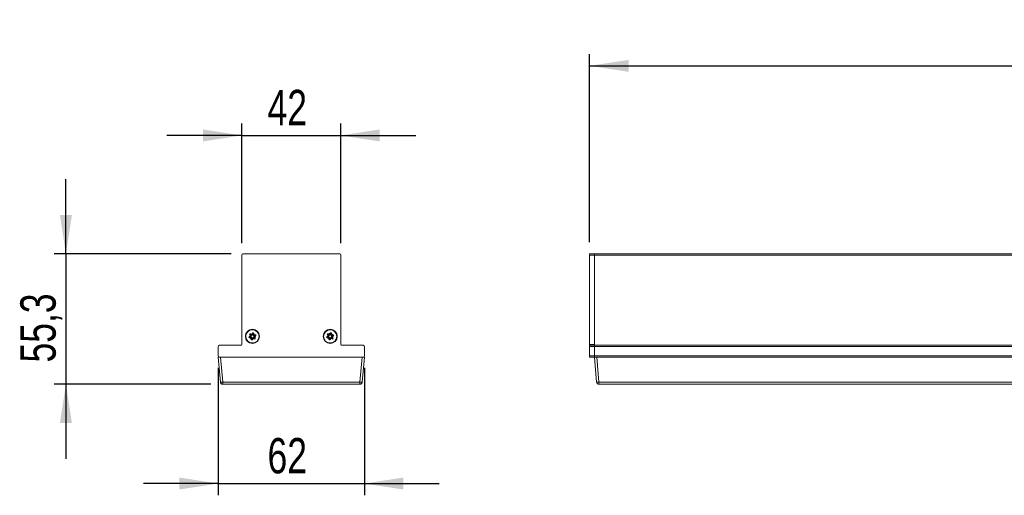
# Model space of a CAD drawing. Header units: millimetres. Extents: x 17 to 410, y 79 to 285.
# Tile 1 of 3: x 17 to 100, y 245 to 285. Entities that reach past the tile are written whole.
import ezdxf

# ---------------------------------------------------------------- set-up
doc = ezdxf.new("R2010")
doc.units = ezdxf.units.MM
doc.layers.add('SLD-0', color=179, linetype='Continuous')
doc.styles.add('SLDTEXTSTYLE0', font='TXT', dxfattribs={"width": 0.75})
doc.dimstyles.new('SLDDIMSTYLE0', dxfattribs={"dimtxt": 3, "dimasz": 3.302, "dimexe": 0, "dimexo": 0.0625, "dimgap": 0.75, "dimtad": 1, "dimdec": 1, "dimlfac": 5, "dimrnd": 1e-09, "dimzin": 12, "dimdsep": 46, "dimtxsty": 'SLDTEXTSTYLE0', "dimsah": 1, "dimcen": 0.09, "dimadec": 0, "dimazin": 3, "dimtfac": 1, "dimtdec": 1, "dimtmove": 0, "dimatfit": 0, "dimfxl": 0, "dimfrac": 2, "dimtolj": 1, "dimtzin": 12, "dimarcsym": 0})
doc.dimstyles.new('SLDDIMSTYLE1', dxfattribs={"dimtxt": 3, "dimasz": 3.302, "dimexe": 0, "dimexo": 0.0625, "dimgap": 0.75, "dimtad": 1, "dimdec": 1, "dimlfac": 5, "dimrnd": 1e-09, "dimzin": 12, "dimdsep": 46, "dimtxsty": 'SLDTEXTSTYLE0', "dimsah": 1, "dimcen": 0.09, "dimadec": 0, "dimazin": 3, "dimtfac": 1, "dimtdec": 1, "dimtofl": 0, "dimtmove": 0, "dimatfit": 3, "dimfxl": 0, "dimfrac": 2, "dimtolj": 1, "dimtzin": 12, "dimarcsym": 0})

# ---------------------------------------------------------------- blocks, each defined once
blk = doc.blocks.new('_D')
at = {"layer": 'SLD-0'}
for p, q in [((33.771, 255.374), (33.771, 244.539)), ((46.171, 255.374), (46.171, 244.539)), ((33.771, 245.539), (27.421, 245.539)), ((33.771, 245.539), (46.171, 245.539)), ((46.171, 245.539), (52.521, 245.539))]:
    blk.add_line(p, q, dxfattribs=at)
for points in [[(33.771, 245.539), (30.469, 246.047), (30.469, 245.031)], [(46.171, 245.539), (49.473, 245.031), (49.473, 246.047)]]:
    blk.add_solid(points, dxfattribs=at)
at = {"layer": 'SLD-0', "insert": (37.953, 249.406), "char_height": 3, "attachment_point": 1, "style": 'SLDTEXTSTYLE0'}
blk.add_mtext('62', dxfattribs=at)
blk = doc.blocks.new('_D_1')
at = {"layer": 'SLD-0'}
for p, q in [((35.771, 265.934), (35.771, 276.095)), ((44.171, 265.934), (44.171, 276.095)), ((35.771, 275.095), (29.421, 275.095)), ((35.771, 275.095), (44.171, 275.095)), ((44.171, 275.095), (50.521, 275.095))]:
    blk.add_line(p, q, dxfattribs=at)
for points in [[(35.771, 275.095), (32.469, 275.603), (32.469, 274.587)], [(44.171, 275.095), (47.473, 274.587), (47.473, 275.603)]]:
    blk.add_solid(points, dxfattribs=at)
at = {"layer": 'SLD-0', "insert": (37.953, 278.963), "char_height": 3, "attachment_point": 1, "style": 'SLDTEXTSTYLE0'}
blk.add_mtext('42', dxfattribs=at)
blk = doc.blocks.new('_D_2')
at = {"layer": 'SLD-0'}
for p, q in [((20.855, 265.034), (20.855, 271.384)), ((34.871, 265.034), (19.855, 265.034)), ((20.855, 265.034), (20.855, 253.974)), ((33.156, 253.974), (19.855, 253.974)), ((20.855, 253.974), (20.855, 247.624))]:
    blk.add_line(p, q, dxfattribs=at)
for points in [[(20.855, 265.034), (21.363, 268.336), (20.347, 268.336)], [(20.855, 253.974), (20.347, 250.672), (21.363, 250.672)]]:
    blk.add_solid(points, dxfattribs=at)
at = {"layer": 'SLD-0', "insert": (16.988, 255.82), "char_height": 3, "attachment_point": 1, "rotation": 90, "style": 'SLDTEXTSTYLE0'}
blk.add_mtext('55,3', dxfattribs=at)
blk = doc.blocks.new('_D_3')
at = {"layer": 'SLD-0'}
for p, q in [((65.27, 266.034), (65.27, 282.003)), ((410.47, 266.034), (410.47, 282.003)), ((65.27, 281.003), (410.47, 281.003))]:
    blk.add_line(p, q, dxfattribs=at)
for points in [[(65.27, 281.003), (68.572, 280.495), (68.572, 281.511)], [(410.47, 281.003), (407.168, 281.511), (407.168, 280.495)]]:
    blk.add_solid(points, dxfattribs=at)
at = {"layer": 'SLD-0', "insert": (223.528, 284.871), "char_height": 3, "attachment_point": 1, "style": 'SLDTEXTSTYLE0'}
blk.add_mtext('1726', dxfattribs=at)

msp = doc.modelspace()

# ---------------------------------------------------------------- linework, layer by layer
at = {"color": 7, "linetype": 'Continuous', "lineweight": 15}
for p, q in [((35.771, 264.934), (35.771, 257.334)), ((44.071, 265.034), (35.871, 265.034)), ((44.171, 257.334), (44.171, 264.934)), ((65.27, 265.034), (65.67, 265.034)), ((65.27, 264.934), (65.27, 265.034)), ((65.67, 264.934), (65.27, 264.934)), ((65.27, 257.334), (65.27, 264.934)), ((65.67, 265.034), (65.67, 264.934)), ((65.67, 265.034), (410.07, 265.034)), ((65.67, 257.334), (65.67, 264.934)), ((65.67, 264.934), (410.07, 264.934)), ((36.42, 258.036), (36.469, 258.062)), ((36.438, 258), (36.42, 258.036)), ((36.438, 258), (36.488, 258.026)), ((36.441, 258.136), (36.473, 258.16)), ((36.476, 258.092), (36.441, 258.136)), ((36.469, 258.062), (36.488, 258.026)), ((36.473, 258.16), (36.504, 258.185)), ((36.507, 258.116), (36.473, 258.16)), ((36.476, 258.092), (36.507, 258.116)), ((36.488, 258.026), (36.506, 257.991)), ((36.526, 258.219), (36.504, 258.185)), ((36.504, 258.185), (36.552, 258.155)), ((36.539, 258.141), (36.504, 258.185)), ((36.507, 258.116), (36.539, 258.141)), ((36.547, 258.253), (36.526, 258.219)), ((36.526, 258.219), (36.573, 258.189)), ((36.547, 258.253), (36.594, 258.223)), ((36.567, 258.179), (36.552, 258.155)), ((36.573, 258.189), (36.567, 258.179)), ((36.594, 258.223), (36.573, 258.189)), ((36.624, 258.232), (36.645, 258.284)), ((36.624, 258.232), (36.661, 258.217)), ((36.645, 258.284), (36.682, 258.269)), ((36.661, 258.217), (36.682, 258.269)), ((36.661, 258.217), (36.671, 258.213)), ((36.698, 258.202), (36.671, 258.213)), ((36.682, 258.269), (36.719, 258.254)), ((36.698, 258.202), (36.719, 258.254)), ((36.719, 258.254), (36.717, 258.198)), ((36.757, 258.196), (36.717, 258.198)), ((36.759, 258.252), (36.719, 258.254)), ((36.759, 258.252), (36.757, 258.196)), ((36.797, 258.195), (36.757, 258.196)), ((36.799, 258.251), (36.759, 258.252)), ((36.799, 258.251), (36.797, 258.195)), ((36.819, 258.174), (36.875, 258.182)), ((36.819, 258.174), (36.825, 258.135)), ((36.825, 258.135), (36.88, 258.142)), ((36.825, 258.135), (36.83, 258.095)), ((36.83, 258.095), (36.886, 258.103)), ((36.886, 258.103), (36.836, 258.077)), ((36.855, 258.041), (36.836, 258.077)), ((36.904, 258.067), (36.855, 258.041)), ((36.874, 258.006), (36.855, 258.041)), ((36.923, 258.032), (36.874, 258.006)), ((36.875, 258.182), (36.88, 258.142)), ((36.88, 258.142), (36.886, 258.103)), ((36.904, 258.067), (36.886, 258.103)), ((36.923, 258.032), (36.904, 258.067)), ((43.02, 258.036), (43.069, 258.062)), ((43.038, 258), (43.02, 258.036)), ((43.038, 258), (43.088, 258.026)), ((43.041, 258.136), (43.073, 258.16)), ((43.076, 258.092), (43.041, 258.136)), ((43.069, 258.062), (43.088, 258.026)), ((43.073, 258.16), (43.104, 258.185)), ((43.107, 258.116), (43.073, 258.16)), ((43.076, 258.092), (43.107, 258.116)), ((43.088, 258.026), (43.106, 257.991)), ((43.126, 258.219), (43.104, 258.185)), ((43.104, 258.185), (43.152, 258.155)), ((43.139, 258.141), (43.104, 258.185)), ((43.107, 258.116), (43.139, 258.141)), ((43.147, 258.253), (43.126, 258.219)), ((43.126, 258.219), (43.173, 258.189)), ((43.147, 258.253), (43.194, 258.223)), ((43.167, 258.179), (43.152, 258.155)), ((43.173, 258.189), (43.167, 258.179)), ((43.194, 258.223), (43.173, 258.189)), ((43.224, 258.232), (43.245, 258.284)), ((43.224, 258.232), (43.261, 258.217)), ((43.245, 258.284), (43.282, 258.269)), ((43.261, 258.217), (43.282, 258.269)), ((43.261, 258.217), (43.271, 258.213)), ((43.298, 258.202), (43.271, 258.213)), ((43.282, 258.269), (43.319, 258.254)), ((43.298, 258.202), (43.319, 258.254)), ((43.319, 258.254), (43.317, 258.198)), ((43.357, 258.196), (43.317, 258.198)), ((43.359, 258.252), (43.319, 258.254)), ((43.359, 258.252), (43.357, 258.196)), ((43.397, 258.195), (43.357, 258.196)), ((43.399, 258.251), (43.359, 258.252)), ((43.399, 258.251), (43.397, 258.195)), ((43.419, 258.174), (43.475, 258.182)), ((43.419, 258.174), (43.425, 258.135)), ((43.425, 258.135), (43.48, 258.142)), ((43.425, 258.135), (43.43, 258.095)), ((43.43, 258.095), (43.486, 258.103)), ((43.486, 258.103), (43.436, 258.077)), ((43.455, 258.041), (43.436, 258.077)), ((43.504, 258.067), (43.455, 258.041)), ((43.474, 258.006), (43.455, 258.041)), ((43.523, 258.032), (43.474, 258.006)), ((43.475, 258.182), (43.48, 258.142)), ((43.48, 258.142), (43.486, 258.103)), ((43.504, 258.067), (43.486, 258.103)), ((43.523, 258.032), (43.504, 258.067)), ((35.711, 257.274), (33.871, 257.274)), ((36.457, 257.965), (36.438, 258)), ((36.457, 257.965), (36.506, 257.991)), ((36.512, 257.972), (36.457, 257.965)), ((36.462, 257.925), (36.457, 257.965)), ((36.518, 257.933), (36.462, 257.925)), ((36.468, 257.886), (36.462, 257.925)), ((36.523, 257.893), (36.468, 257.886)), ((36.518, 257.933), (36.512, 257.972)), ((36.523, 257.893), (36.518, 257.933)), ((36.544, 257.817), (36.546, 257.873)), ((36.544, 257.817), (36.584, 257.815)), ((36.546, 257.873), (36.586, 257.871)), ((36.584, 257.815), (36.586, 257.871)), ((36.584, 257.815), (36.624, 257.814)), ((36.586, 257.871), (36.626, 257.87)), ((36.624, 257.814), (36.626, 257.87)), ((36.645, 257.866), (36.624, 257.814)), ((36.661, 257.799), (36.624, 257.814)), ((36.645, 257.866), (36.671, 257.855)), ((36.682, 257.85), (36.661, 257.799)), ((36.698, 257.783), (36.661, 257.799)), ((36.682, 257.85), (36.671, 257.855)), ((36.719, 257.835), (36.682, 257.85)), ((36.719, 257.835), (36.698, 257.783)), ((36.748, 257.845), (36.77, 257.879)), ((36.796, 257.815), (36.748, 257.845)), ((36.77, 257.879), (36.791, 257.912)), ((36.817, 257.849), (36.77, 257.879)), ((36.838, 257.883), (36.791, 257.912)), ((36.796, 257.815), (36.817, 257.849)), ((36.836, 257.951), (36.804, 257.927)), ((36.804, 257.927), (36.838, 257.883)), ((36.817, 257.849), (36.838, 257.883)), ((36.867, 257.976), (36.836, 257.951)), ((36.836, 257.951), (36.87, 257.907)), ((36.87, 257.907), (36.838, 257.883)), ((36.867, 257.976), (36.901, 257.932)), ((36.901, 257.932), (36.87, 257.907)), ((43.057, 257.965), (43.038, 258)), ((43.057, 257.965), (43.106, 257.991)), ((43.112, 257.972), (43.057, 257.965)), ((43.062, 257.925), (43.057, 257.965)), ((43.118, 257.933), (43.062, 257.925)), ((43.068, 257.886), (43.062, 257.925)), ((43.123, 257.893), (43.068, 257.886)), ((43.118, 257.933), (43.112, 257.972)), ((43.123, 257.893), (43.118, 257.933)), ((43.144, 257.817), (43.146, 257.873)), ((43.144, 257.817), (43.184, 257.815)), ((43.146, 257.873), (43.186, 257.871)), ((43.184, 257.815), (43.186, 257.871)), ((43.184, 257.815), (43.224, 257.814)), ((43.186, 257.871), (43.226, 257.87)), ((43.224, 257.814), (43.226, 257.87)), ((43.245, 257.866), (43.224, 257.814)), ((43.261, 257.799), (43.224, 257.814)), ((43.245, 257.866), (43.271, 257.855)), ((43.282, 257.85), (43.261, 257.799)), ((43.298, 257.783), (43.261, 257.799)), ((43.282, 257.85), (43.271, 257.855)), ((43.319, 257.835), (43.282, 257.85)), ((43.319, 257.835), (43.298, 257.783)), ((43.348, 257.845), (43.37, 257.879)), ((43.396, 257.815), (43.348, 257.845)), ((43.37, 257.879), (43.391, 257.912)), ((43.417, 257.849), (43.37, 257.879)), ((43.438, 257.883), (43.391, 257.912)), ((43.396, 257.815), (43.417, 257.849)), ((43.436, 257.951), (43.404, 257.927)), ((43.404, 257.927), (43.438, 257.883)), ((43.417, 257.849), (43.438, 257.883)), ((43.467, 257.976), (43.436, 257.951)), ((43.436, 257.951), (43.47, 257.907)), ((43.47, 257.907), (43.438, 257.883)), ((43.467, 257.976), (43.501, 257.932)), ((43.501, 257.932), (43.47, 257.907)), ((46.071, 257.274), (44.231, 257.274)), ((65.27, 257.334), (65.67, 257.334)), ((65.27, 257.274), (65.27, 257.334)), ((65.27, 257.274), (65.67, 257.274)), ((65.27, 257.174), (65.27, 257.274)), ((65.67, 257.334), (65.67, 257.274)), ((65.67, 257.274), (65.67, 257.174)), ((65.67, 257.274), (410.07, 257.274)), ((33.771, 257.174), (33.771, 256.374)), ((46.171, 256.374), (46.171, 257.174)), ((65.27, 256.374), (65.27, 257.174)), ((65.67, 257.174), (65.27, 257.174)), ((65.27, 256.374), (65.67, 256.374)), ((65.27, 256.274), (65.27, 256.374)), ((65.67, 256.374), (65.67, 257.174)), ((410.07, 257.174), (65.67, 257.174)), ((65.67, 256.374), (65.67, 256.274)), ((65.67, 256.374), (410.07, 256.374)), ((33.957, 254.156), (33.771, 256.274)), ((33.771, 256.274), (33.871, 256.274)), ((33.871, 256.274), (46.071, 256.274)), ((33.971, 256.274), (34.156, 254.156)), ((45.787, 254.156), (45.972, 256.274)), ((46.171, 256.274), (45.986, 254.156)), ((46.071, 256.274), (46.171, 256.274)), ((65.67, 256.274), (65.27, 256.274)), ((65.855, 254.156), (65.67, 256.274)), ((65.696, 256.274), (65.67, 256.274)), ((65.696, 256.274), (65.869, 256.274)), ((65.869, 256.274), (66.054, 254.156)), ((122.87, 256.274), (65.869, 256.274)), ((34.156, 254.156), (45.787, 254.156)), ((34.156, 253.974), (34.156, 254.156)), ((45.787, 253.974), (34.156, 253.974)), ((45.787, 253.974), (45.787, 254.156)), ((66.054, 254.156), (122.685, 254.156)), ((66.054, 254.156), (66.054, 253.974)), ((122.685, 253.974), (66.054, 253.974))]:
    msp.add_line(p, q, dxfattribs=at)
for centre, radius in [((36.671, 258.034), 0.6), ((36.671, 258.034), 0.56), ((43.271, 258.034), 0.6), ((43.271, 258.034), 0.56)]:
    msp.add_circle(centre, radius, dxfattribs=at)
for centre, radius, start, end in [((35.871, 264.934), 0.1, 90, 180), ((44.071, 264.934), 0.1, 0, 90), ((36.457, 257.965), 0.08, 117.85019, 277.85019), ((36.504, 258.185), 0.08, 57.85019, 217.85019), ((36.504, 258.185), 0.04, 57.85019, 217.85019), ((36.46, 258.079), 0.02, 297.85019, 37.85019), ((36.46, 258.079), 0.06, 297.85019, 37.85019), ((36.605, 258.24), 0.06, 237.85019, 337.85019), ((36.605, 258.24), 0.02, 237.85019, 337.85019), ((36.719, 258.254), 0.08, 357.85019, 157.85019), ((36.719, 258.254), 0.04, 357.85019, 157.85019), ((36.817, 258.194), 0.06, 177.85019, 277.85019), ((36.817, 258.194), 0.02, 177.85019, 277.85019), ((36.883, 257.988), 0.06, 117.85019, 217.85019), ((36.886, 258.103), 0.08, 297.85019, 97.85019), ((36.886, 258.103), 0.04, 297.85019, 97.85019), ((43.057, 257.965), 0.08, 117.85019, 277.85019), ((43.104, 258.185), 0.08, 57.85019, 217.85019), ((43.104, 258.185), 0.04, 57.85019, 217.85019), ((43.06, 258.079), 0.02, 297.85019, 37.85019), ((43.06, 258.079), 0.06, 297.85019, 37.85019), ((43.205, 258.24), 0.06, 237.85019, 337.85019), ((43.205, 258.24), 0.02, 237.85019, 337.85019), ((43.319, 258.254), 0.08, 357.85019, 157.85019), ((43.319, 258.254), 0.04, 357.85019, 157.85019), ((43.417, 258.194), 0.06, 177.85019, 277.85019), ((43.417, 258.194), 0.02, 177.85019, 277.85019), ((43.483, 257.988), 0.06, 117.85019, 217.85019), ((43.486, 258.103), 0.08, 297.85019, 97.85019), ((43.486, 258.103), 0.04, 297.85019, 97.85019), ((33.871, 257.174), 0.1, 90, 180), ((35.711, 257.334), 0.06, 270, 0), ((36.457, 257.965), 0.04, 117.85019, 277.85019), ((36.526, 257.873), 0.06, 357.85019, 97.85019), ((36.526, 257.873), 0.02, 357.85019, 97.85019), ((36.624, 257.814), 0.08, 177.85019, 337.85019), ((36.624, 257.814), 0.04, 177.85019, 337.85019), ((36.738, 257.828), 0.06, 57.85019, 157.85019), ((36.738, 257.828), 0.02, 57.85019, 157.85019), ((36.838, 257.883), 0.08, 237.85019, 37.85019), ((36.838, 257.883), 0.04, 237.85019, 37.85019), ((36.883, 257.988), 0.02, 117.85019, 217.85019), ((43.057, 257.965), 0.04, 117.85019, 277.85019), ((43.126, 257.873), 0.06, 357.85019, 97.85019), ((43.126, 257.873), 0.02, 357.85019, 97.85019), ((43.224, 257.814), 0.08, 177.85019, 337.85019), ((43.224, 257.814), 0.04, 177.85019, 337.85019), ((43.338, 257.828), 0.06, 57.85019, 157.85019), ((43.338, 257.828), 0.02, 57.85019, 157.85019), ((43.438, 257.883), 0.08, 237.85019, 37.85019), ((43.438, 257.883), 0.04, 237.85019, 37.85019), ((43.483, 257.988), 0.02, 117.85019, 217.85019), ((44.231, 257.334), 0.06, 180, 270), ((46.071, 257.174), 0.1, 0, 90), ((33.871, 256.374), 0.1, 180, 270), ((46.071, 256.374), 0.1, 270, 0), ((34.056, 254.733), 0.585, 260.19725, 279.80275), ((34.156, 254.174), 0.2, 185, 270), ((45.886, 254.733), 0.585, 260.19725, 279.80275), ((45.787, 254.174), 0.2, 270, 355), ((65.954, 254.733), 0.585, 260.19725, 279.80275), ((66.054, 254.174), 0.2, 185, 270)]:
    msp.add_arc(centre, radius, start, end, dxfattribs=at)
for points, knots in [([(36.504, 258.185), (36.503, 258.188), (36.501, 258.194), (36.498, 258.204), (36.496, 258.212), (36.494, 258.217), (36.493, 258.221), (36.492, 258.222), (36.492, 258.223), (36.492, 258.223), (36.492, 258.223), (36.492, 258.223), (36.492, 258.223), (36.492, 258.223)], [0, 0, 0, 0, 0.167535, 0.306767, 0.499512, 0.652226, 0.759567, 0.883114, 0.942422, 0.983073, 0.994533, 0.997986, 1, 1, 1, 1]), ([(36.506, 257.991), (36.513, 257.995), (36.525, 258.002), (36.54, 258.019), (36.551, 258.037), (36.558, 258.058), (36.561, 258.08), (36.558, 258.102), (36.551, 258.123), (36.543, 258.135), (36.539, 258.141)], [0, 0, 0, 0, 0.125, 0.249989, 0.374679, 0.499992, 0.624683, 0.749996, 0.874686, 1, 1, 1, 1]), ([(36.552, 258.155), (36.558, 258.152), (36.571, 258.145), (36.592, 258.14), (36.614, 258.139), (36.629, 258.143), (36.636, 258.145)], [0, 0, 0, 0, 0.250005, 0.499985, 0.749369, 1, 1, 1, 1]), ([(36.636, 258.145), (36.642, 258.147), (36.656, 258.153), (36.673, 258.166), (36.688, 258.182), (36.694, 258.195), (36.698, 258.202)], [0, 0, 0, 0, 0.250005, 0.499985, 0.749369, 1, 1, 1, 1]), ([(36.706, 258.292), (36.706, 258.292), (36.707, 258.292), (36.706, 258.291), (36.708, 258.289), (36.71, 258.282), (36.713, 258.273), (36.716, 258.263), (36.718, 258.257), (36.719, 258.254)], [0, 0, 0, 0, 0.00332, 0.124109, 0.25055, 0.499796, 0.692886, 0.832291, 1, 1, 1, 1]), ([(36.717, 258.198), (36.717, 258.191), (36.717, 258.176), (36.724, 258.155), (36.734, 258.136), (36.749, 258.12), (36.767, 258.107), (36.787, 258.098), (36.808, 258.094), (36.823, 258.095), (36.83, 258.095)], [0, 0, 0, 0, 0.125, 0.249989, 0.374679, 0.499992, 0.624683, 0.749996, 0.874686, 1, 1, 1, 1]), ([(36.836, 258.077), (36.83, 258.073), (36.818, 258.065), (36.803, 258.049), (36.791, 258.03), (36.784, 258.009), (36.782, 257.988), (36.785, 257.966), (36.792, 257.945), (36.8, 257.933), (36.804, 257.927)], [0, 0, 0, 0, 0.125, 0.249989, 0.374679, 0.499992, 0.624683, 0.749996, 0.874686, 1, 1, 1, 1]), ([(43.104, 258.185), (43.103, 258.188), (43.101, 258.194), (43.098, 258.204), (43.096, 258.212), (43.094, 258.217), (43.093, 258.221), (43.092, 258.222), (43.092, 258.223), (43.092, 258.223), (43.092, 258.223), (43.092, 258.223), (43.092, 258.223), (43.092, 258.223)], [0, 0, 0, 0, 0.167535, 0.306767, 0.499512, 0.652226, 0.759567, 0.883114, 0.942422, 0.983073, 0.994533, 0.997986, 1, 1, 1, 1]), ([(43.106, 257.991), (43.113, 257.995), (43.125, 258.002), (43.14, 258.019), (43.151, 258.037), (43.158, 258.058), (43.161, 258.08), (43.158, 258.102), (43.151, 258.123), (43.143, 258.135), (43.139, 258.141)], [0, 0, 0, 0, 0.125, 0.249989, 0.374679, 0.499992, 0.624683, 0.749996, 0.874686, 1, 1, 1, 1]), ([(43.152, 258.155), (43.158, 258.152), (43.171, 258.145), (43.192, 258.14), (43.214, 258.139), (43.229, 258.143), (43.236, 258.145)], [0, 0, 0, 0, 0.250005, 0.499985, 0.749369, 1, 1, 1, 1]), ([(43.236, 258.145), (43.242, 258.147), (43.256, 258.153), (43.273, 258.166), (43.288, 258.182), (43.294, 258.195), (43.298, 258.202)], [0, 0, 0, 0, 0.250005, 0.499985, 0.749369, 1, 1, 1, 1]), ([(43.306, 258.292), (43.306, 258.292), (43.307, 258.292), (43.306, 258.291), (43.308, 258.289), (43.31, 258.282), (43.313, 258.273), (43.316, 258.263), (43.318, 258.257), (43.319, 258.254)], [0, 0, 0, 0, 0.00332, 0.124109, 0.25055, 0.499796, 0.692886, 0.832291, 1, 1, 1, 1]), ([(43.317, 258.198), (43.317, 258.191), (43.317, 258.176), (43.324, 258.155), (43.334, 258.136), (43.349, 258.12), (43.367, 258.107), (43.387, 258.098), (43.408, 258.094), (43.423, 258.095), (43.43, 258.095)], [0, 0, 0, 0, 0.125, 0.249989, 0.374679, 0.499992, 0.624683, 0.749996, 0.874686, 1, 1, 1, 1]), ([(43.436, 258.077), (43.43, 258.073), (43.418, 258.065), (43.403, 258.049), (43.391, 258.03), (43.384, 258.009), (43.382, 257.988), (43.385, 257.966), (43.392, 257.945), (43.4, 257.933), (43.404, 257.927)], [0, 0, 0, 0, 0.125, 0.249989, 0.374679, 0.499992, 0.624683, 0.749996, 0.874686, 1, 1, 1, 1]), ([(36.626, 257.87), (36.626, 257.877), (36.625, 257.891), (36.619, 257.912), (36.608, 257.932), (36.594, 257.948), (36.576, 257.961), (36.556, 257.97), (36.534, 257.974), (36.52, 257.973), (36.512, 257.972)], [0, 0, 0, 0, 0.1250005, 0.2499887, 0.3746787, 0.4999922, 0.6246826, 0.7499964, 0.8746865, 1, 1, 1, 1]), ([(36.636, 257.776), (36.636, 257.776), (36.636, 257.777), (36.634, 257.781), (36.633, 257.787), (36.63, 257.795), (36.627, 257.804), (36.625, 257.81), (36.624, 257.814)], [0, 0, 0, 0, 0.239379, 0.346282, 0.499794, 0.69322, 0.832542, 1, 1, 1, 1]), ([(36.707, 257.923), (36.7, 257.92), (36.687, 257.915), (36.669, 257.902), (36.655, 257.885), (36.648, 257.872), (36.645, 257.866)], [0, 0, 0, 0, 0.250005, 0.499985, 0.749369, 1, 1, 1, 1]), ([(36.791, 257.912), (36.784, 257.916), (36.772, 257.923), (36.75, 257.928), (36.728, 257.928), (36.714, 257.925), (36.707, 257.923)], [0, 0, 0, 0, 0.250005, 0.499985, 0.749369, 1, 1, 1, 1]), ([(36.838, 257.883), (36.839, 257.879), (36.841, 257.873), (36.844, 257.864), (36.847, 257.856), (36.849, 257.85), (36.85, 257.847), (36.85, 257.845), (36.85, 257.845), (36.851, 257.845), (36.85, 257.845), (36.851, 257.845), (36.851, 257.845)], [0, 0, 0, 0, 0.167276, 0.306422, 0.499513, 0.652511, 0.759568, 0.883115, 0.942424, 0.971371, 0.991346, 1, 1, 1, 1]), ([(43.226, 257.87), (43.226, 257.877), (43.225, 257.891), (43.219, 257.912), (43.208, 257.932), (43.194, 257.948), (43.176, 257.961), (43.156, 257.97), (43.134, 257.974), (43.12, 257.973), (43.112, 257.972)], [0, 0, 0, 0, 0.1250005, 0.2499887, 0.3746787, 0.4999922, 0.6246826, 0.7499964, 0.8746865, 1, 1, 1, 1]), ([(43.236, 257.776), (43.236, 257.776), (43.236, 257.777), (43.234, 257.781), (43.233, 257.787), (43.23, 257.795), (43.227, 257.804), (43.225, 257.81), (43.224, 257.814)], [0, 0, 0, 0, 0.239379, 0.346282, 0.499794, 0.69322, 0.832542, 1, 1, 1, 1]), ([(43.307, 257.923), (43.3, 257.92), (43.287, 257.915), (43.269, 257.902), (43.255, 257.885), (43.248, 257.872), (43.245, 257.866)], [0, 0, 0, 0, 0.250005, 0.499985, 0.749369, 1, 1, 1, 1]), ([(43.391, 257.912), (43.384, 257.916), (43.372, 257.923), (43.35, 257.928), (43.328, 257.928), (43.314, 257.925), (43.307, 257.923)], [0, 0, 0, 0, 0.250005, 0.499985, 0.749369, 1, 1, 1, 1]), ([(43.438, 257.883), (43.439, 257.879), (43.441, 257.873), (43.444, 257.864), (43.447, 257.856), (43.449, 257.85), (43.45, 257.847), (43.45, 257.845), (43.45, 257.845), (43.451, 257.845), (43.45, 257.845), (43.451, 257.845), (43.451, 257.845)], [0, 0, 0, 0, 0.167276, 0.306422, 0.499513, 0.652511, 0.759568, 0.883115, 0.942424, 0.971371, 0.991346, 1, 1, 1, 1])]:
    msp.add_open_spline(points, degree=3, knots=knots, dxfattribs=at)

# ---------------------------------------------------------------- dimensions: what is measured, and where the dimension line sits
at = {"layer": 'SLD-0'}
for base, p1, p2, angle, dimstyle, picture, middle in [((410.47, 281.003), (65.27, 265.034), (410.47, 265.034), 0, 'SLDDIMSTYLE1', '_D_3', (227.961, 281.003)), ((20.855, 253.974), (35.871, 265.034), (34.156, 253.974), 90, 'SLDDIMSTYLE0', '_D_2', (20.855, 259.699))]:
    dim = msp.add_linear_dim(base=base, p1=p1, p2=p2, angle=angle, dimstyle=dimstyle, dxfattribs=at)
    dim.commit()
    dim.dimension.update_dxf_attribs({"geometry": picture, "text_midpoint": middle, "dimtype": 160})
for base, p1, p2, picture, middle in [((44.171, 275.095), (35.771, 264.934), (44.171, 264.934), '_D_1', (40.169, 275.095)), ((46.171, 245.539), (33.771, 256.374), (46.171, 256.374), '_D', (40.169, 245.539))]:
    dim = msp.add_linear_dim(base=base, p1=p1, p2=p2, dimstyle='SLDDIMSTYLE0', dxfattribs=at)
    dim.commit()
    dim.dimension.update_dxf_attribs({"geometry": picture, "text_midpoint": middle, "dimtype": 160})

doc.saveas('drawing.dxf')
